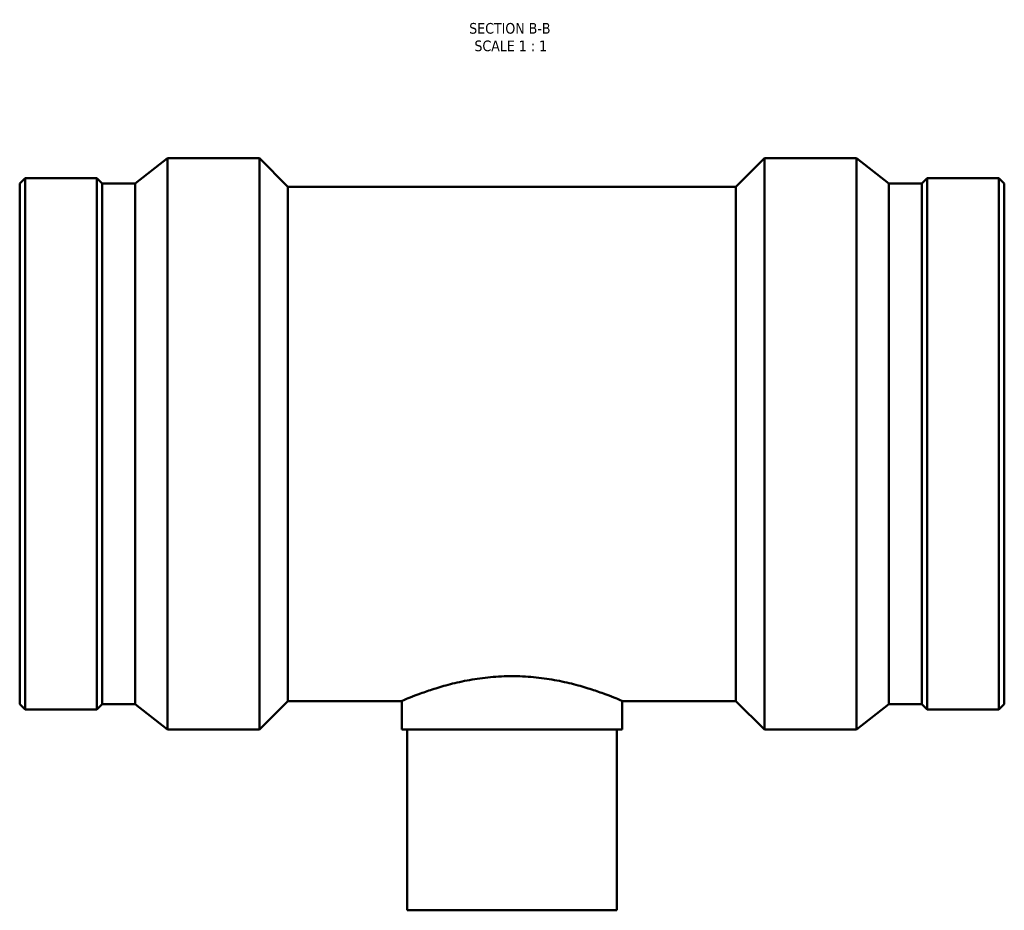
# Model space of a CAD drawing. Header units: millimetres. Extents: x -186 to 1382, y -238 to 1391.
# Tile 5 of 7: x 304 to 726, y 622 to 1004. Entities that reach past the tile are written whole.
import ezdxf

# ---------------------------------------------------------------- set-up
doc = ezdxf.new("R2010")
doc.units = ezdxf.units.MM
doc.layers.add('Symbol (ANSI)', color=7, linetype='Continuous', lineweight=25)
doc.layers.add('Visible (ANSI)', color=7, linetype='Continuous', lineweight=50)
doc.styles.add('Label Text (ANSI)', font='tahoma.ttf')

msp = doc.modelspace()

# ---------------------------------------------------------------- linework, layer by layer
at = {"layer": 'Visible (ANSI)'}
for p, q in [((353.498, 933.629), (367.331, 944.482)), ((367.331, 699.482), (367.331, 944.482)), ((367.331, 944.482), (406.776, 944.482)), ((406.776, 699.482), (406.776, 944.482)), ((419.026, 932.232), (406.776, 944.482)), ((611.036, 932.232), (623.286, 944.482)), ((623.286, 699.482), (623.286, 944.482)), ((623.286, 944.482), (662.731, 944.482)), ((662.731, 699.482), (662.731, 944.482)), ((676.565, 933.629), (662.731, 944.482)), ((304.031, 933.629), (306.31, 935.907)), ((304.031, 710.336), (304.031, 933.629)), ((306.31, 708.057), (306.31, 935.907)), ((306.31, 935.907), (337.086, 935.907)), ((337.086, 708.057), (337.086, 935.907)), ((339.365, 933.629), (337.086, 935.907)), ((339.365, 710.336), (339.365, 933.629)), ((339.365, 933.629), (353.498, 933.629)), ((353.498, 710.336), (353.498, 933.629)), ((676.565, 710.336), (676.565, 933.629)), ((676.565, 933.629), (690.698, 933.629)), ((690.698, 933.629), (692.976, 935.907)), ((690.698, 710.336), (690.698, 933.629)), ((692.976, 708.057), (692.976, 935.907)), ((692.976, 935.907), (723.753, 935.907)), ((723.753, 708.057), (723.753, 935.907)), ((726.031, 933.629), (723.753, 935.907)), ((726.031, 710.336), (726.031, 933.629)), ((419.026, 711.732), (419.026, 932.232)), ((419.026, 932.232), (611.036, 932.232)), ((611.036, 711.732), (611.036, 932.232)), ((304.031, 710.336), (306.31, 708.057)), ((339.365, 710.336), (337.086, 708.057)), ((339.365, 710.336), (353.498, 710.336)), ((353.498, 710.336), (367.331, 699.482)), ((419.026, 711.732), (406.776, 699.482)), ((419.026, 711.732), (467.781, 711.732)), ((467.781, 699.482), (467.781, 711.732)), ((562.281, 699.482), (562.281, 711.732)), ((562.281, 711.732), (611.036, 711.732)), ((611.036, 711.732), (623.286, 699.482)), ((676.565, 710.336), (662.731, 699.482)), ((676.565, 710.336), (690.698, 710.336)), ((690.698, 710.336), (692.976, 708.057)), ((726.031, 710.336), (723.753, 708.057)), ((306.31, 708.057), (337.086, 708.057)), ((692.976, 708.057), (723.753, 708.057)), ((367.331, 699.482), (406.776, 699.482)), ((562.281, 699.482), (467.781, 699.482)), ((470.031, 621.982), (470.031, 699.482)), ((560.031, 621.982), (560.031, 699.482)), ((623.286, 699.482), (662.731, 699.482)), ((470.031, 621.982), (560.031, 621.982))]:
    msp.add_line(p, q, dxfattribs=at)
for points, knots in [([(467.781, 711.732), (467.781, 711.732), (468.073, 711.858), (469.288, 712.371), (470.211, 712.757), (472.634, 713.729), (474.137, 714.315), (477.592, 715.579), (479.546, 716.257), (483.698, 717.577), (486.045, 718.268), (491.165, 719.581), (493.939, 720.202), (499.745, 721.245), (502.783, 721.667), (508.921, 722.23), (512.02, 722.371), (515.031, 722.371)], [21.6667127, 21.6667127, 21.6667127, 21.6667127, 22.5688748, 22.5688748, 23.4710369, 23.4710369, 24.3731991, 24.3731991, 25.2753612, 25.2753612, 26.1787585, 26.1787585, 27.0821557, 27.0821557, 27.985553, 27.985553, 28.8889502, 28.8889502, 28.8889502, 28.8889502]), ([(515.031, 722.371), (518.043, 722.371), (521.142, 722.23), (527.279, 721.667), (530.318, 721.245), (536.124, 720.202), (538.897, 719.581), (544.017, 718.268), (546.365, 717.577), (550.517, 716.257), (552.47, 715.579), (555.926, 714.315), (557.428, 713.729), (559.852, 712.757), (560.775, 712.371), (561.989, 711.858), (562.281, 711.732), (562.281, 711.732)], [0, 0, 0, 0, 0.9033973, 0.9033973, 1.8067945, 1.8067945, 2.7101918, 2.7101918, 3.613589, 3.613589, 4.5157512, 4.5157512, 5.4179133, 5.4179133, 6.3200754, 6.3200754, 7.2222376, 7.2222376, 7.2222376, 7.2222376])]:
    msp.add_open_spline(points, degree=3, knots=knots, dxfattribs=at)

# ---------------------------------------------------------------- texts
at = {"layer": 'Symbol (ANSI)', "char_height": 4.572, "attachment_point": 7, "style": 'Label Text (ANSI)'}
for s, insert in [('SECTION B-B', (496.703, 997.793)), ('SCALE 1 : 1', (498.926, 990.28))]:
    msp.add_mtext(s, dxfattribs=dict(at, insert=insert))

doc.saveas('drawing.dxf')
